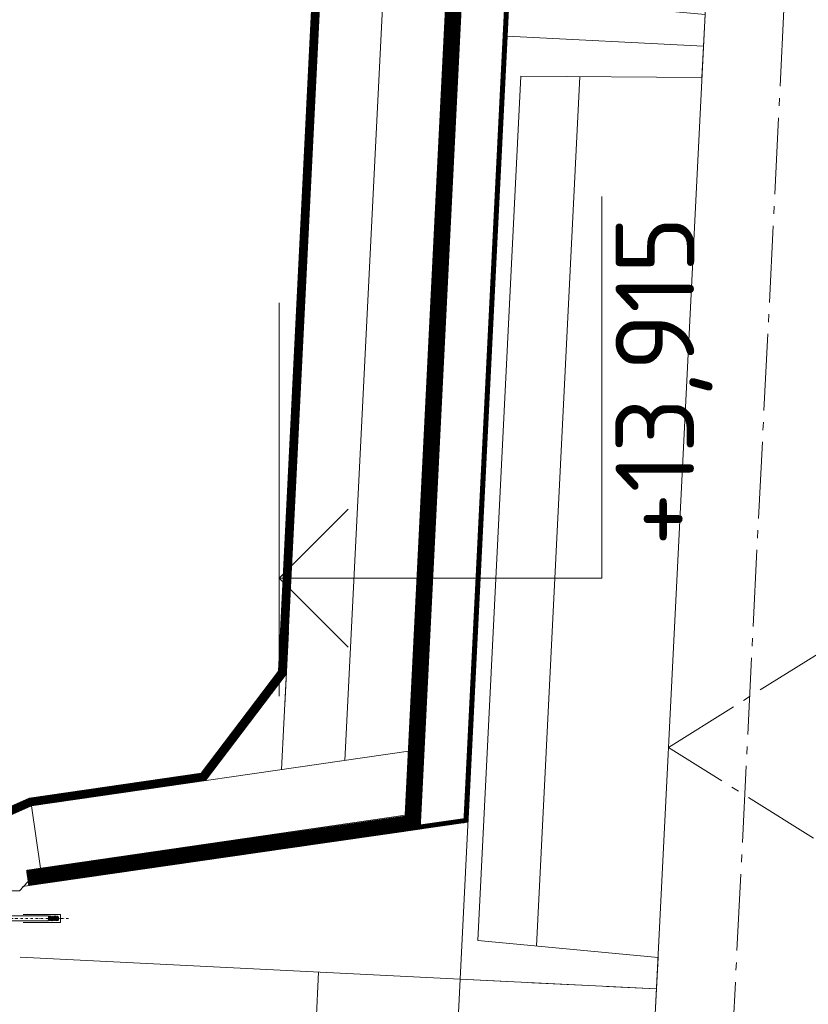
# Model space of a CAD drawing. Header units: millimetres. Extents: x -385852 to 693036, y -525006 to 444206.
# Tile 76 of 156: x 204720 to 205723, y 38973 to 40225. Entities that reach past the tile are written whole.
import ezdxf
from ezdxf.enums import TextEntityAlignment as Align

# ---------------------------------------------------------------- set-up
doc = ezdxf.new("R2010")
doc.units = ezdxf.units.MM
for name, pattern in [('AM_DIN_G_W050', [13.75, 9.75, -1.5, 1, -1.5]), ('CARKOVANA', [5, 3, -2]), ('DASHDOT', [25.4, 12.7, -6.35, 0, -6.35]), ('HIDDEN', [9.525, 6.35, -3.175])]:
    doc.linetypes.add(name, pattern=pattern)
for name, color, linetype, lineweight in [('A99_N_kce-pohl', 7, 'Continuous', 9), ('A99_N_kce-rez-ten', 4, 'Continuous', 20), ('A99_N_koty-50-vysk', 160, 'Continuous', 9), ('A99_S_kce-pohl', 61, 'Continuous', 5), ('A99_S_kce-rez-sil', 7, 'Continuous', 15), ('A99_S_kce-rez-ten', 6, 'Continuous', 9)]:
    doc.layers.add(name, color=color, linetype=linetype, lineweight=lineweight)
doc.styles.add('A99_kota', font='isocpeur.ttf', dxfattribs={"height": 2})

# ---------------------------------------------------------------- blocks, each defined once
blk = doc.blocks.new('*U135')
at = {"color": 0, "linetype": 'ByBlock', "lineweight": -2}
blk.add_line((-3, 0), (7, 0), dxfattribs=at)
for points in [[(-1.75, -1.75), (0, 0), (1.75, -1.75)], [(0, 0), (0, -8.2), (0, -8.2), (9.7, -8.2)]]:
    blk.add_lwpolyline(points, dxfattribs=at)
at = {"color": 0, "linetype": 'ByBlock', "lineweight": -2, "style": 'A99_kota'}
blk.add_attdef('POPIS', text='', height=2, dxfattribs=at).set_placement((9.2, -7.7), align=Align.BOTTOM_RIGHT)
blk.add_attdef('VYSKA', text='', height=2, dxfattribs=at).set_placement((9.2, -8.95), align=Align.TOP_RIGHT)

msp = doc.modelspace()

# ---------------------------------------------------------------- linework, layer by layer
at = {"layer": 'A99_N_kce-pohl'}
for points in [[(205061.9796, 39447.153), (205053.2171, 39271.7553)], [(205061.9796, 39447.153), (205057.2852, 39353.1862)], [(205214.5864, 39295.1689), (204735.4559, 39225.6504)], [(204735.4559, 39225.6504), (204746.943, 39146.4794)]]:
    msp.add_lwpolyline(points, dxfattribs=at)
at = {"layer": 'A99_N_kce-pohl', "linetype": 'Continuous'}
msp.add_lwpolyline([(204735.4559, 39225.6504), (204579.9932, 39156.4053), (204580, 39117.5), (204720, 39117.5), (204746.9405, 39146.497)], close=True, dxfattribs=at)
at = {"layer": 'A99_N_kce-rez-ten', "color": 1, "lineweight": 0}
for p, q in [((204757.2838, 39085.651), (204710.0001, 39085.651)), ((204757.6996, 39085.651), (204756.5887, 39079.351)), ((204758.2192, 39084.751), (204757.1083, 39080.251)), ((204757.6996, 39085.651), (204757.1799, 39084.751)), ((204757.6996, 39085.651), (204758.2192, 39084.751)), ((204758.9799, 39084.751), (204757.8691, 39080.251)), ((204758.9799, 39084.751), (204758.1914, 39084.751)), ((204759.4996, 39085.651), (204758.3887, 39079.351)), ((204760.0192, 39084.751), (204758.9083, 39080.251)), ((204759.4996, 39085.651), (204758.9799, 39084.751)), ((204759.4996, 39085.651), (204760.0192, 39084.751)), ((204760.7799, 39084.751), (204759.6691, 39080.251)), ((204760.7799, 39084.751), (204759.9914, 39084.751)), ((204761.2996, 39085.651), (204760.1887, 39079.351)), ((204761.8192, 39084.751), (204760.7083, 39080.251)), ((204761.2996, 39085.651), (204760.7799, 39084.751)), ((204761.2996, 39085.651), (204761.8192, 39084.751)), ((204762.5799, 39084.751), (204761.4691, 39080.251)), ((204762.5799, 39084.751), (204761.7914, 39084.751)), ((204763.0996, 39085.651), (204761.9887, 39079.351)), ((204763.6192, 39084.751), (204762.5083, 39080.251)), ((204763.0996, 39085.651), (204762.5799, 39084.751)), ((204763.0996, 39085.651), (204763.6192, 39084.751)), ((204764.3799, 39084.751), (204763.2691, 39080.251)), ((204764.3799, 39084.751), (204763.5914, 39084.751)), ((204764.8996, 39085.651), (204763.7887, 39079.351)), ((204765.4192, 39084.751), (204764.3083, 39080.251)), ((204764.8996, 39085.651), (204764.3799, 39084.751)), ((204764.8996, 39085.651), (204765.4192, 39084.751)), ((204766.1799, 39084.751), (204765.0691, 39080.251)), ((204766.1799, 39084.751), (204765.3914, 39084.751)), ((204766.6996, 39085.651), (204765.5887, 39079.351)), ((204767.2192, 39084.751), (204766.1083, 39080.251)), ((204766.6996, 39085.651), (204766.1799, 39084.751)), ((204766.6996, 39085.651), (204767.2192, 39084.751)), ((204767.9799, 39084.751), (204766.8691, 39080.251)), ((204767.9799, 39084.751), (204767.1914, 39084.751)), ((204768.4996, 39085.651), (204767.3887, 39079.351)), ((204769.0192, 39084.751), (204767.9083, 39080.251)), ((204768.4996, 39085.651), (204767.9799, 39084.751)), ((204768.4996, 39085.651), (204769.0192, 39084.751)), ((204769.0192, 39084.751), (204769.7164, 39084.5641)), ((204769.0192, 39084.751), (204769.0192, 39079.6446)), ((204769.7164, 39084.5641), (204769.7164, 39080.4378)), ((204757.2838, 39079.351), (204710.0001, 39079.351)), ((204757.8691, 39080.251), (204757.1083, 39080.251)), ((204757.8691, 39080.251), (204758.3887, 39079.351)), ((204758.9083, 39080.251), (204758.3887, 39079.351)), ((204759.6691, 39080.251), (204758.9083, 39080.251)), ((204759.6691, 39080.251), (204760.1887, 39079.351)), ((204760.7083, 39080.251), (204760.1887, 39079.351)), ((204761.4691, 39080.251), (204760.7083, 39080.251)), ((204761.4691, 39080.251), (204761.9887, 39079.351)), ((204762.5083, 39080.251), (204761.9887, 39079.351)), ((204763.2691, 39080.251), (204762.5083, 39080.251)), ((204763.2691, 39080.251), (204763.7887, 39079.351)), ((204764.3083, 39080.251), (204763.7887, 39079.351)), ((204765.0691, 39080.251), (204764.3083, 39080.251)), ((204765.0691, 39080.251), (204765.5887, 39079.351)), ((204766.1083, 39080.251), (204765.5887, 39079.351)), ((204766.8691, 39080.251), (204766.1083, 39080.251)), ((204766.8691, 39080.251), (204767.3887, 39079.351)), ((204767.9083, 39080.251), (204767.3887, 39079.351)), ((204768.6691, 39080.251), (204767.9083, 39080.251)), ((204769.0192, 39081.6691), (204768.6691, 39080.251)), ((204768.6691, 39080.251), (204769.0192, 39079.6446)), ((204769.7164, 39080.4378), (204769.0192, 39080.251))]:
    msp.add_line(p, q, dxfattribs=at)
at = {"layer": 'A99_N_kce-rez-ten', "linetype": 'CARKOVANA', "ltscale": 15, "const_width": 5}
for points in [[(205692.5, 45300), (205692.5, 45159.7431, -0.400665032), (205680.5808, 45147.2566), (205363.3828, 45132.5032, 0.386253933), (205337.1947, 45106.405), (205051.9055, 39395.8141), (204952.361, 39264.7003), (204733.3521, 39232.9236), (204552.5, 39152.3697), (204552.5, 39042.5)], [(205697.5, 45300), (205697.5, 45159.7431, -0.400665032), (205680.8131, 45142.262), (205363.6151, 45127.5086, 0.386253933), (205342.1885, 45106.1555), (205056.8222, 39394.0214), (204955.1053, 39260.0462), (204734.7546, 39228.0748), (204557.5, 39149.1232), (204557.5, 39042.5)]]:
    msp.add_lwpolyline(points, format="xyb", dxfattribs=at)
at = {"layer": 'A99_N_kce-rez-ten', "linetype": 'Continuous', "lineweight": 5, "ltscale": 0.5}
for points in [[(205690, 45300), (205690, 45159.7431, -0.400665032), (205680.4646, 45149.7539), (205363.2666, 45135.0005, 0.386253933), (205334.6978, 45106.5297), (205049.4472, 39396.7105), (204950.9889, 39267.0274), (204732.6508, 39235.3481), (204550, 39153.993), (204550, 39042.5)], [(205695, 45300), (205695, 45159.7431, -0.400665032), (205680.6969, 45144.7593), (205363.4989, 45130.0059, 0.386253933), (205339.6916, 45106.2802), (205054.3638, 39394.9178), (204953.7332, 39262.3733), (204734.0533, 39230.4992), (204555, 39150.7465), (204555, 39042.5)], [(205700, 45300), (205700, 45159.7431, -0.400665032), (205680.9292, 45139.7647), (205363.7312, 45125.0113, 0.386253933), (205344.6854, 45106.0308), (205059.2805, 39393.125), (204956.4774, 39257.7191), (204735.4559, 39225.6504), (204560, 39147.5), (204560, 39042.5)]]:
    msp.add_lwpolyline(points, format="xyb", dxfattribs=at)
at = {"layer": 'A99_N_kce-rez-ten'}
msp.add_lwpolyline([(205426.3791, 45137.9359), (205133.9017, 39283.4621)], dxfattribs=at)
at = {"layer": 'A99_N_kce-rez-ten', "linetype": 'Continuous'}
for points in [[(204555, 39042.5), (204555, 39150.7465), (204734.0533, 39230.4992), (204953.7332, 39262.3733), (205054.3638, 39394.9178), (205337.698, 45066.3746)], [(204560, 39042.5), (204560, 39147.5), (204735.4559, 39225.6504), (204956.4774, 39257.7191), (205059.2805, 39393.125), (205342.6918, 45066.1251)]]:
    msp.add_lwpolyline(points, dxfattribs=at)
at = {"layer": 'A99_N_kce-rez-ten', "color": 1, "linetype": 'DASHDOT', "lineweight": 0, "ltscale": 0.25}
msp.add_lwpolyline([(204782.5, 39082.501), (204697.5, 39082.5)], dxfattribs=at)
at = {"layer": 'A99_N_kce-rez-ten', "color": 1, "lineweight": 0}
for points in [[(204725.0001, 39087.501), (204772.5001, 39087.501), (204772.5001, 39082.501)], [(204725.0001, 39077.501), (204772.5001, 39077.501), (204772.5001, 39082.501)]]:
    msp.add_lwpolyline(points, dxfattribs=at)
at = {"layer": 'A99_S_kce-pohl', "lineweight": 5}
msp.add_lwpolyline([(205395, 36300), (205845, 45300)], dxfattribs=at)
at = {"layer": 'A99_S_kce-pohl', "color": 253, "linetype": 'AM_DIN_G_W050', "lineweight": 0, "ltscale": 10}
for points in [[(205494.8752, 36295.0062), (205944.8752, 45295.0062)], [(205545, 39300), (207945, 40800), (205695, 42300), (207945, 43600)], [(207945, 37800), (205545, 39300)]]:
    msp.add_lwpolyline(points, dxfattribs=at)
at = {"layer": 'A99_S_kce-rez-sil', "lineweight": 13}
for points in [[(205589.7703, 40191.3717), (205591.7662, 40231.3219), (205362.5516, 40252.7855), (205417.4369, 41351.4153), (205647.6493, 41349.9269), (205649.6452, 41389.877), (205649.6452, 41389.877)], [(205589.7703, 40191.3717), (205587.7745, 40151.4216), (205357.562, 40152.91), (205302.6768, 39054.2801), (205531.8913, 39032.8166), (205529.8955, 38992.8664), (205280.2069, 39005.3403)], [(204720.9044, 39033.2819), (205280.2069, 39005.3403)]]:
    msp.add_lwpolyline(points, dxfattribs=at)
at = {"layer": 'A99_S_kce-rez-ten', "linetype": 'CARKOVANA', "lineweight": 0, "ltscale": 15}
for points, const_width in [([(205513.6599, 45081.26), (205220.0607, 39204.3294), (204730, 39133.8495)], 20), ([(205577.0842, 44997.9917), (205287.6454, 39205.2281)], 5), ([(205230.368, 39198.9566), (205286.7962, 39207.1414)], 5)]:
    msp.add_lwpolyline(points, dxfattribs=dict(at, const_width=const_width))
at = {"layer": 'A99_S_kce-rez-ten', "lineweight": 0}
for points in [[(205503.6723, 45081.7589), (205210.5191, 39213.7559), (204730, 39144.0392)], [(205523.6474, 45080.761), (205229.6733, 39196.3247), (204730, 39123.8294)], [(205579.581, 44997.8669), (205290.186, 39205.0912), (204723.9293, 39122.9572)], [(205574.5873, 44998.1164), (205285.0799, 39203.605)], [(205230.8074, 39196.4785), (205229.9285, 39201.4348), (205289.4683, 39210.0394)]]:
    msp.add_lwpolyline(points, dxfattribs=at)
for points in [[(205649.6452, 41389.877), (205399.9566, 41402.351), (205340.0817, 40203.8457), (205589.7703, 40191.3717), (205591.7662, 40231.3219), (205362.5516, 40252.7855), (205417.4369, 41351.4153), (205647.6493, 41349.9269)], [(205589.7703, 40191.3717), (205340.0817, 40203.8457), (205280.2069, 39005.3403), (205529.8955, 38992.8664), (205531.8913, 39032.8166), (205302.6768, 39054.2801), (205357.562, 40152.91), (205587.7745, 40151.4216)]]:
    msp.add_lwpolyline(points, close=True, dxfattribs=at)
at = {"layer": 'A99_S_kce-rez-ten', "lineweight": 5}
msp.add_lwpolyline([(205432.6313, 40152.4246), (205377.4207, 39047.2812)], dxfattribs=at)
at = {"layer": 'A99_S_kce-rez-ten', "linetype": 'HIDDEN', "lineweight": 0, "ltscale": 10}
msp.add_lwpolyline([(205100.4311, 39014.3216), (204964.8293, 36300)], dxfattribs=at)
msp.add_lwpolyline([(205529.8955, 38992.8664), (205280.2069, 39005.3403), (205220.3321, 37806.835), (205470.0207, 37794.3611), (205472.0165, 37834.3113), (205242.8019, 37855.7748), (205297.6872, 38954.4047), (205527.8997, 38952.9162)], close=True, dxfattribs=at)

# ---------------------------------------------------------------- block references
at = {"layer": 'A99_N_koty-50-vysk', "lineweight": 5}
ref = msp.add_blockref('*U135', (205050.3652, 39515), dxfattribs=dict(at, xscale=50, yscale=50, zscale=50, rotation=90.00000000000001))
ref.add_attrib('VYSKA', '+13,915', dxfattribs={"layer": '0', "color": 0, "linetype": 'ByBlock', "lineweight": -2, "height": 100, "rotation": 90, "style": 'A99_kota'}).set_placement((205477.8652, 39975), align=Align.TOP_RIGHT)

doc.saveas('drawing.dxf')
